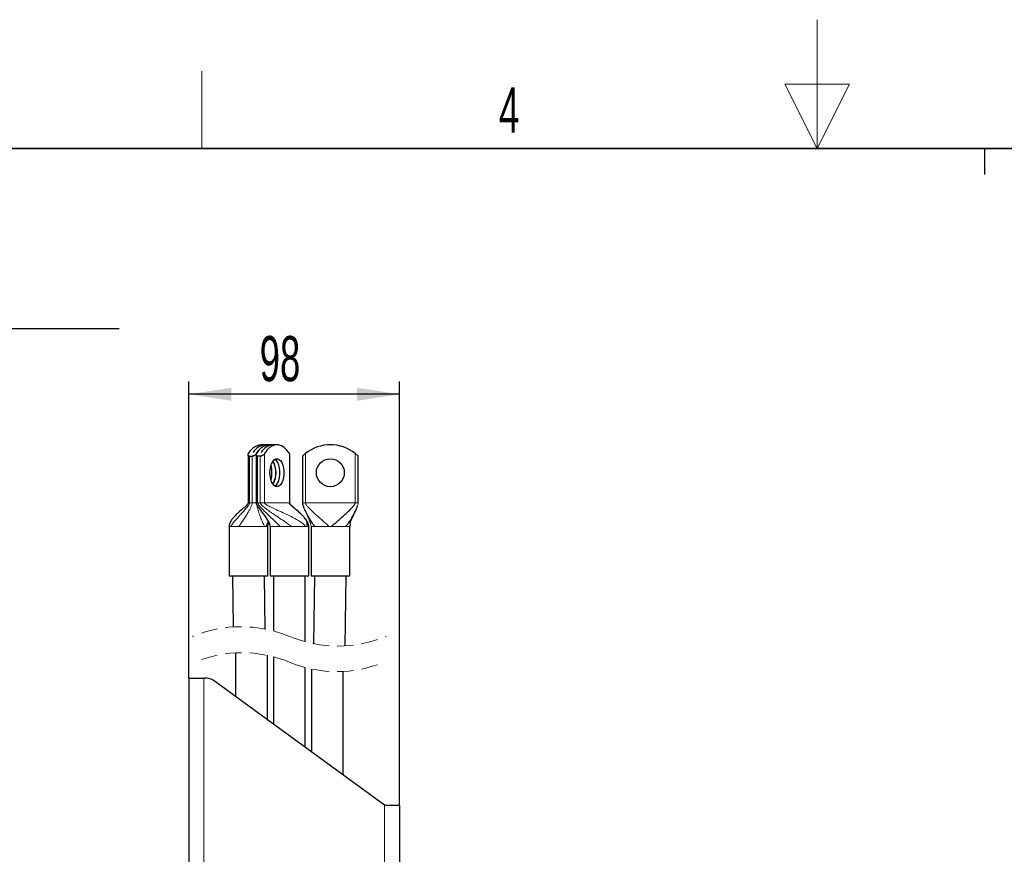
# Model space of a CAD drawing. Header units: millimetres. Extents: x 5 to 418, y 2 to 292.
# Tile 17 of 31: x 155 to 232, y 228 to 292. Entities that reach past the tile are written whole.
import ezdxf

# ---------------------------------------------------------------- set-up
doc = ezdxf.new("R2010")
doc.units = ezdxf.units.MM
doc.linetypes.add('HIDDEN', pattern=[1.905, 1.27, -0.635])
doc.layers.add('SLD-0', color=7, linetype='Continuous')
doc.styles.add('SLDTEXTSTYLE0', font='TXT', dxfattribs={"width": 0.605})
doc.dimstyles.new('SLDDIMSTYLE0', dxfattribs={"dimtxt": 3.5, "dimasz": 3.302, "dimexe": 0, "dimexo": 0.0625, "dimgap": 0.875, "dimtad": 1, "dimlfac": 6, "dimrnd": 1e-09, "dimzin": 12, "dimdsep": 46, "dimtxsty": 'SLDTEXTSTYLE0', "dimsah": 1, "dimcen": 0.09, "dimadec": 0, "dimazin": 3, "dimtfac": 1, "dimtofl": 0, "dimtmove": 0, "dimatfit": 3, "dimfxl": 1, "dimfrac": 2, "dimtolj": 1, "dimtzin": 12, "dimarcsym": 0})

# ---------------------------------------------------------------- blocks, each defined once
blk = doc.blocks.new('SW_NOTE_0_2')
at = {"layer": 'SLD-0', "color": 0}
blk.add_line((30.219, 0), (0, 0), dxfattribs=at)
at = {"layer": 'SLD-0', "color": 0, "attachment_point": 1, "style": 'SLDTEXTSTYLE0'}
for s, insert, char_height in [('M12 Erdung', (0.413, 9.862), 3.5), ('protective earth', (1.603, 4.197), 3.175)]:
    blk.add_mtext(s, dxfattribs=dict(at, insert=insert, char_height=char_height))
blk = doc.blocks.new('_D_8')
at = {"layer": 'SLD-0', "color": 7}
for p, q in [((168.256, 241.429), (168.256, 264.453)), ((184.59, 231.596), (184.59, 264.453)), ((184.59, 263.453), (168.256, 263.453))]:
    blk.add_line(p, q, dxfattribs=at)
for points in [[(168.256, 263.453), (171.558, 262.945), (171.558, 263.961)], [(184.59, 263.453), (181.288, 263.961), (181.288, 262.945)]]:
    blk.add_solid(points, dxfattribs=at)
at = {"layer": 'SLD-0', "color": 7, "insert": (173.749, 267.964), "char_height": 3.5, "attachment_point": 1, "style": 'SLDTEXTSTYLE0'}
blk.add_mtext('98', dxfattribs=at)

msp = doc.modelspace()

# ---------------------------------------------------------------- linework, layer by layer
at = {"color": 7, "linetype": 'Continuous', "lineweight": 25}
for p, q in [((173.2547, 258.9479), (173.2533, 258.9479)), ((174.1574, 259.5339), (173.8478, 259.5339)), ((173.8754, 258.9479), (173.8739, 258.9479)), ((174.4685, 259.5339), (174.1589, 259.5339)), ((174.7781, 259.5339), (174.4685, 259.5339)), ((175.0891, 259.5339), (174.7795, 259.5339)), ((172.8519, 258.7576), (172.8519, 255.0339)), ((172.9714, 258.6443), (173.1783, 258.6443)), ((173.4726, 258.7576), (173.4726, 255.0339)), ((173.7989, 258.6443), (173.592, 258.6443)), ((176.085, 258.7576), (176.085, 258.7581)), ((176.085, 255.0339), (176.085, 258.7576)), ((177.0649, 258.6443), (177.0649, 255.0339)), ((181.3983, 255.0339), (181.3983, 258.6443)), ((171.3808, 253.2006), (171.3808, 249.3672)), ((174.3808, 249.3672), (174.3808, 253.2006)), ((174.5562, 253.2006), (174.5562, 249.3672)), ((177.5562, 249.3672), (177.5562, 253.2006)), ((177.7316, 253.2006), (177.7316, 249.3672)), ((180.7643, 253.4141), (180.7316, 253.2006)), ((180.7316, 249.3672), (180.7316, 253.2006)), ((171.3808, 249.3672), (174.3808, 249.3672)), ((171.6474, 249.3672), (171.6477, 249.3484)), ((171.6474, 249.3672), (171.7031, 245.4095)), ((174.1705, 245.2464), (174.1141, 249.3672)), ((174.5562, 249.3672), (175.3062, 249.3672)), ((175.3062, 249.3672), (177.5562, 249.3672)), ((177.7316, 249.3672), (180.7316, 249.3672)), ((177.9983, 249.3672), (177.9262, 244.1083)), ((180.3889, 243.9408), (180.465, 249.3672)), ((180.4628, 249.2115), (180.4649, 249.3672)), ((171.8784, 243.3979), (171.8784, 240.0048)), ((174.345, 238.208), (174.345, 243.2068)), ((174.8229, 243.0935), (174.8229, 237.86)), ((177.2895, 236.0633), (177.2895, 242.2579)), ((177.7673, 242.1447), (177.7673, 235.7153)), ((168.2562, 241.4291), (168.2562, 77.4291)), ((168.2562, 241.4291), (169.4229, 241.4291)), ((169.6515, 241.4291), (169.4229, 241.4291)), ((180.234, 233.9185), (180.234, 241.9536)), ((183.4229, 231.5958), (170.1422, 241.2694)), ((183.4229, 231.5958), (184.5895, 231.5958)), ((184.5895, 231.5958), (184.5895, 84.9291))]:
    msp.add_line(p, q, dxfattribs=at)
at = {"color": 7, "linetype": 'Continuous', "lineweight": 18}
for p, q in [((172.9714, 255.0339), (172.9714, 258.6443)), ((173.1783, 258.6443), (173.1783, 255.0339)), ((173.592, 255.0339), (173.592, 258.6443)), ((173.7989, 258.6443), (173.7989, 255.0339)), ((174.1252, 255.0339), (174.1252, 258.8569)), ((176.053, 258.8569), (176.053, 255.0339)), ((177.3038, 255.0339), (177.3038, 258.8569)), ((181.1594, 258.8569), (181.1594, 255.0339)), ((172.9106, 255.0339), (172.9714, 255.0339)), ((172.9714, 255.0339), (173.1783, 255.0339)), ((173.1783, 255.0339), (173.4726, 255.0339)), ((173.4763, 255.0339), (173.592, 255.0339)), ((173.592, 255.0339), (173.7989, 255.0339)), ((173.7989, 255.0339), (173.8727, 255.0339)), ((173.8727, 255.0339), (174.1252, 255.0339)), ((174.1252, 255.0339), (176.053, 255.0339)), ((176.053, 255.0339), (176.0822, 255.0339)), ((177.0649, 255.0339), (177.0779, 255.0339)), ((177.0779, 255.0339), (177.3038, 255.0339)), ((177.3038, 255.0339), (181.1594, 255.0339)), ((181.1594, 255.0339), (181.3853, 255.0339)), ((181.3853, 255.0339), (181.3983, 255.0339)), ((171.5104, 253.2006), (171.3835, 253.2006)), ((171.5541, 253.2006), (171.5104, 253.2006)), ((172.1308, 253.2006), (171.5541, 253.2006)), ((174.1301, 253.2006), (172.1308, 253.2006)), ((174.2243, 253.2006), (174.1301, 253.2006)), ((175.3062, 253.2006), (174.5614, 253.2006)), ((176.1132, 253.2006), (175.3062, 253.2006)), ((176.213, 253.2006), (176.1132, 253.2006)), ((177.3056, 253.2006), (176.213, 253.2006)), ((177.3998, 253.2006), (177.3056, 253.2006)), ((177.7316, 253.2006), (177.7002, 253.4139)), ((177.962, 253.2006), (177.7316, 253.2006)), ((178.0181, 253.2006), (177.962, 253.2006)), ((179.1374, 253.2006), (178.0181, 253.2006)), ((179.3258, 253.2006), (179.1374, 253.2006)), ((180.4451, 253.2006), (179.3258, 253.2006)), ((180.5012, 253.2006), (180.4451, 253.2006)), ((180.7316, 253.2006), (180.5012, 253.2006)), ((169.4229, 241.4291), (169.4229, 77.4291)), ((183.4229, 84.9291), (183.4229, 231.5958))]:
    msp.add_line(p, q, dxfattribs=at)
at = {"color": 7, "linetype": 'Continuous', "lineweight": 25, "flags": 128}
for points in [[(172.8839, 258.8569), (173.0747, 259.1181), (173.2828, 259.3194), (173.5037, 259.4561), (173.7322, 259.5252), (173.8478, 259.5339)], [(173.5046, 258.8569), (173.6953, 259.1181), (173.9035, 259.3194), (174.1243, 259.4561), (174.3529, 259.5252), (174.4685, 259.5339)], [(176.053, 258.8569), (175.8623, 259.1181), (175.6541, 259.3194), (175.4333, 259.4561), (175.2047, 259.5252), (174.9735, 259.5252), (174.745, 259.4561), (174.5241, 259.3194), (174.316, 259.1181), (174.1252, 258.8569)], [(174.5621, 257.1174), (174.5475, 257.3672), (174.5621, 257.6171), (174.6051, 257.8534), (174.6742, 258.0636), (174.7657, 258.2362), (174.8746, 258.362), (174.9951, 258.4341), (175.1206, 258.4487), (175.2445, 258.4051), (175.36, 258.3054), (175.4608, 258.1552), (175.5417, 257.9625), (175.5981, 257.7378), (175.6271, 257.493), (175.6271, 257.2415), (175.5981, 256.9967), (175.5417, 256.7719), (175.4608, 256.5792), (175.36, 256.429), (175.2445, 256.3294), (175.1206, 256.2857), (174.9951, 256.3004), (174.8746, 256.3725), (174.7657, 256.4983), (174.6742, 256.6709), (174.6051, 256.881), (174.5621, 257.1174)], [(174.9336, 256.3295), (175.0489, 256.429), (175.1498, 256.5792), (175.2306, 256.7719), (175.2871, 256.9967), (175.3161, 257.2415), (175.3161, 257.493), (175.2871, 257.7378), (175.2306, 257.9625), (175.1498, 258.1552), (175.0489, 258.3054), (174.9336, 258.405)], [(174.9343, 256.3291), (174.9349, 256.3294), (175.0504, 256.429), (175.1512, 256.5792), (175.2321, 256.7719), (175.2885, 256.9967), (175.3175, 257.2415), (175.3175, 257.493), (175.2885, 257.7378), (175.2321, 257.9625), (175.1512, 258.1552), (175.0504, 258.3054), (174.9349, 258.4051), (174.9343, 258.4054)]]:
    msp.add_lwpolyline(points, dxfattribs=at)
at = {"color": 7, "linetype": 'Continuous', "lineweight": 25}
msp.add_circle((179.2316, 257.3672), 1.0833, dxfattribs=at)
for centre, radius, start, end in [((174.2438, 258.4101), 1.1271, 94.394322, 151.496913), ((174.2637, 258.3816), 1.157, 95.196902, 150.694342), ((174.5982, 258.3245), 1.2163, 96.121368, 154.041014), ((174.8644, 258.4101), 1.1271, 94.394303, 151.496941), ((174.8843, 258.3816), 1.157, 95.196896, 150.694348), ((179.2316, 256.4506), 3.0833, 51.301136, 128.698864), ((173.2814, 257.3672), 1.7408, 329.332683, 30.667317), ((173.4691, 257.4398), 1.5428, 357.303145, 31.903487), ((172.7668, 257.3838), 1.9323, 359.509153, 16.110773), ((172.7697, 257.3839), 1.9309, 359.504954, 16.193834), ((172.7671, 257.3506), 1.9321, 343.888133, 0.491942), ((172.7696, 257.3506), 1.931, 343.806432, 0.495057), ((173.5178, 257.2819), 1.4947, 327.522317, 3.27105), ((169.6515, 240.5958), 0.8333, 53.929811, 89.999898)]:
    msp.add_arc(centre, radius, start, end, dxfattribs=at)
at = {"color": 7, "linetype": 'HIDDEN', "lineweight": 18}
for centre, radius, start, end in [((172.2974, 235.6542), 9.7733, 67.380135, 112.619865), ((179.8153, 253.6972), 9.7733, 247.380135, 292.619865), ((172.3798, 233.8524), 9.5587, 67.380135, 112.619865), ((179.7326, 251.4991), 9.5587, 247.380135, 292.619865)]:
    msp.add_arc(centre, radius, start, end, dxfattribs=at)
at = {"color": 7, "linetype": 'Continuous', "lineweight": 25}
for points, knots in [([(172.9714, 258.6443), (172.9542, 258.6457), (172.9225, 258.6482), (172.8787, 258.6748), (172.8488, 258.7264), (172.8514, 258.7953), (172.8734, 258.837), (172.8839, 258.8569)], [0, 0, 0, 0, 0.1771539, 0.3251603, 0.5129972, 0.7676229, 1, 1, 1, 1]), ([(173.5046, 258.8569), (173.485, 258.8306), (173.4403, 258.7706), (173.3597, 258.7076), (173.2812, 258.6658), (173.2239, 258.6471), (173.1906, 258.6451), (173.1783, 258.6443)], [0, 0, 0, 0, 0.2444308, 0.5564081, 0.751718, 0.9076082, 1, 1, 1, 1]), ([(173.592, 258.6443), (173.5748, 258.6457), (173.5432, 258.6482), (173.4993, 258.6748), (173.4695, 258.7264), (173.4721, 258.7953), (173.4941, 258.837), (173.5046, 258.8569)], [0, 0, 0, 0, 0.1771548, 0.3251612, 0.5129975, 0.767623, 1, 1, 1, 1]), ([(174.1252, 258.8569), (174.1056, 258.8306), (174.0609, 258.7706), (173.9804, 258.7076), (173.9018, 258.6658), (173.8446, 258.6471), (173.8113, 258.6451), (173.7989, 258.6443)], [0, 0, 0, 0, 0.2444303, 0.5564078, 0.751718, 0.9076078, 1, 1, 1, 1]), ([(176.0802, 258.7576), (176.081, 258.7704), (176.0832, 258.8059), (176.0648, 258.837), (176.053, 258.8569)], [0, 0, 0, 0, 0.3595787, 1, 1, 1, 1]), ([(177.3038, 258.8569), (177.273, 258.8317), (177.2119, 258.7816), (177.1403, 258.7168), (177.0931, 258.6719), (177.0733, 258.6526), (177.0661, 258.6455), (177.0649, 258.6443)], [0, 0, 0, 0, 0.37339776, 0.74073121, 0.90493134, 0.98465997, 1, 1, 1, 1]), ([(181.3983, 258.6443), (181.3954, 258.6471), (181.385, 258.6574), (181.3581, 258.6835), (181.3067, 258.7317), (181.238, 258.7928), (181.1843, 258.8366), (181.1594, 258.8569)], [0, 0, 0, 0, 0.0374153, 0.1378348, 0.3509311, 0.6980518, 1, 1, 1, 1]), ([(172.852, 255.0339), (172.8516, 255.0284), (172.8509, 255.0168), (172.8434, 254.992), (172.8152, 254.9371), (172.7451, 254.8543), (172.61, 254.722), (172.3614, 254.5064), (172.0704, 254.2574), (171.8012, 253.9914), (171.6099, 253.7652), (171.4769, 253.5576), (171.4099, 253.3883), (171.3853, 253.2813), (171.3827, 253.2272), (171.3814, 253.2006)], [0, 0, 0, 0, 0.0068516, 0.0144379, 0.0322079, 0.0834773, 0.1487474, 0.2685369, 0.4939444, 0.6268416, 0.7404796, 0.8634932, 0.9324991, 0.9667479, 1, 1, 1, 1]), ([(173.4727, 255.0339), (173.4753, 255.0159), (173.4853, 254.9461), (173.5587, 254.821), (173.7015, 254.6013), (173.9678, 254.2498), (174.2597, 253.866), (174.4606, 253.5296), (174.5418, 253.3373), (174.5518, 253.2439), (174.5565, 253.2006)], [0, 0, 0, 0, 0.0253157, 0.0979683, 0.1975328, 0.3932187, 0.7115197, 0.8697035, 0.9394278, 1, 1, 1, 1]), ([(177.3998, 253.2006), (177.4197, 253.264), (177.4606, 253.3937), (177.3997, 253.6048), (177.2741, 253.8189), (177.0834, 254.0409), (176.8386, 254.2742), (176.5742, 254.499), (176.3269, 254.7052), (176.1563, 254.8593), (176.0779, 254.9587), (176.0595, 255.0001), (176.0541, 255.0173), (176.0534, 255.0286), (176.053, 255.0339)], [0, 0, 0, 0, 0.0818443, 0.1672341, 0.2644196, 0.3937131, 0.532381, 0.6889151, 0.8290026, 0.936548, 0.9775341, 0.9858748, 0.9933141, 1, 1, 1, 1]), ([(177.5556, 253.2006), (177.5543, 253.2272), (177.5516, 253.2813), (177.527, 253.3883), (177.4601, 253.5576), (177.3271, 253.7652), (177.1358, 253.9914), (176.912, 254.2125), (176.6574, 254.4374), (176.4043, 254.6537), (176.2166, 254.8238), (176.1198, 254.9408), (176.0936, 254.992), (176.0861, 255.0168), (176.0853, 255.0284), (176.085, 255.0339)], [0, 0, 0, 0, 0.0332527, 0.0675021, 0.1365094, 0.2595253, 0.3731654, 0.5060651, 0.65179, 0.7972189, 0.9217029, 0.9677915, 0.9855618, 0.9931482, 1, 1, 1, 1]), ([(177.0649, 255.0339), (177.0656, 255.022), (177.0673, 254.9883), (177.0799, 254.9301), (177.1151, 254.8057), (177.1868, 254.62), (177.2914, 254.3786), (177.4014, 254.1387), (177.5034, 253.9167), (177.589, 253.7217), (177.6556, 253.5578), (177.6885, 253.4577), (177.703, 253.4135)], [0, 0, 0, 0, 0.0204999, 0.0578311, 0.101979, 0.2427212, 0.3991977, 0.5541353, 0.6961973, 0.8190031, 0.920132, 1, 1, 1, 1]), ([(179.3258, 253.2006), (179.396, 253.2645), (179.54, 253.3957), (179.7624, 253.5925), (180.0038, 253.805), (180.2556, 254.0277), (180.5167, 254.2638), (180.758, 254.4919), (180.9608, 254.7028), (181.0898, 254.8616), (181.143, 254.9602), (181.1551, 255.0003), (181.1587, 255.0175), (181.1592, 255.0286), (181.1594, 255.0339)], [0, 0, 0, 0, 0.1090403, 0.2237958, 0.3411327, 0.4784574, 0.6098664, 0.745562, 0.8597679, 0.9457895, 0.9799343, 0.9872321, 0.9938991, 1, 1, 1, 1]), ([(180.7603, 253.4135), (180.7747, 253.4577), (180.8182, 253.5903), (180.9202, 253.8292), (181.0833, 254.1879), (181.2423, 254.5224), (181.3261, 254.7577), (181.3491, 254.8223)], [0, 0, 0, 0, 0.0912403, 0.2739661, 0.5095271, 0.8653734, 1, 1, 1, 1]), ([(174.3805, 253.2006), (174.3822, 253.2268), (174.3889, 253.3291), (174.4362, 253.4216), (174.4714, 253.4905)], [0, 0, 0, 0, 0.2558724, 1, 1, 1, 1]), ([(174.3805, 253.2006), (174.3822, 253.2267), (174.389, 253.329), (174.4363, 253.4215), (174.4716, 253.4903)], [0, 0, 0, 0, 0.2560153, 1, 1, 1, 1]), ([(174.8228, 249.3672), (174.8248, 248.1443), (174.8272, 246.72), (174.8278, 245.2956), (174.8279, 245.0942)], [0, 0, 0, 0, 0.8586093, 1, 1, 1, 1]), ([(177.2836, 244.2575), (177.2837, 244.312), (177.2839, 244.7507), (177.2853, 246.4539), (177.2877, 248.1026), (177.2895, 249.3672)], [0, 0, 0, 0, 0.0320088, 0.2575282, 1, 1, 1, 1])]:
    msp.add_open_spline(points, degree=3, knots=knots, dxfattribs=at)
at = {"color": 7, "linetype": 'Continuous', "lineweight": 18}
for points, knots in [([(172.9714, 255.0339), (172.9705, 255.0239), (172.9685, 255.0018), (172.9562, 254.9672), (172.9273, 254.905), (172.8406, 254.7719), (172.679, 254.575), (172.4571, 254.3269), (172.202, 254.0518), (171.9377, 253.7603), (171.6893, 253.4795), (171.5649, 253.2855), (171.5104, 253.2006)], [0, 0, 0, 0, 0.012745, 0.0281382, 0.0463503, 0.1002028, 0.2293971, 0.3704593, 0.5239797, 0.7069422, 0.8717668, 1, 1, 1, 1]), ([(173.1783, 255.0339), (173.1771, 255.0184), (173.1745, 254.9834), (173.1555, 254.9126), (173.106, 254.7765), (173.0101, 254.5787), (172.8735, 254.3294), (172.7081, 254.052), (172.5204, 253.7574), (172.3251, 253.4661), (172.1924, 253.2848), (172.1308, 253.2006)], [0, 0, 0, 0, 0.0219655, 0.0494138, 0.1030989, 0.2265595, 0.3592715, 0.5046721, 0.6826837, 0.8525554, 1, 1, 1, 1]), ([(172.8544, 255.0339), (172.8539, 255.0339), (172.8469, 255.0339), (172.8894, 255.0339), (172.902, 255.0339), (172.9106, 255.0339)], [0, 0, 0, 0, 0.02277987, 0.33387985, 1, 1, 1, 1]), ([(173.5202, 254.9002), (173.525, 254.8743), (173.5446, 254.7675), (173.5958, 254.5788), (173.6717, 254.3274), (173.7663, 254.0488), (173.8774, 253.7537), (173.9972, 253.4627), (174.088, 253.2836), (174.1301, 253.2006)], [0, 0, 0, 0, 0.0436664, 0.1798919, 0.323487, 0.4788894, 0.6673402, 0.8458193, 1, 1, 1, 1]), ([(175.3062, 253.2006), (175.2374, 253.2821), (175.0823, 253.4658), (174.8026, 253.7348), (174.4918, 254.0286), (174.1914, 254.3101), (173.9332, 254.563), (173.7447, 254.7654), (173.6388, 254.9062), (173.5977, 254.99), (173.5938, 255.0205), (173.592, 255.0339)], [0, 0, 0, 0, 0.12671498, 0.28571115, 0.46076695, 0.6352365, 0.77505397, 0.89040986, 0.96360703, 0.98406483, 1, 1, 1, 1]), ([(173.7989, 255.0339), (173.8003, 255.0238), (173.8033, 255.001), (173.8219, 254.9665), (173.8661, 254.9029), (173.9994, 254.7674), (174.2437, 254.5712), (174.5842, 254.3241), (174.9855, 254.0485), (175.419, 253.7566), (175.842, 253.4737), (176.0985, 253.2849), (176.213, 253.2006)], [0, 0, 0, 0, 0.009938, 0.0224789, 0.0379658, 0.086153, 0.2081932, 0.3461549, 0.4997265, 0.6868753, 0.8601519, 1, 1, 1, 1]), ([(174.1252, 255.0339), (174.1263, 255.0269), (174.1287, 255.0113), (174.1437, 254.9888), (174.1798, 254.9489), (174.3166, 254.8495), (174.607, 254.7002), (175.051, 254.4943), (175.5954, 254.25), (176.1771, 253.9804), (176.6879, 253.7055), (177.08, 253.4645), (177.2381, 253.2795), (177.3056, 253.2006)], [0, 0, 0, 0, 0.0056449, 0.0126518, 0.02139, 0.0493144, 0.1483488, 0.2856006, 0.4454262, 0.6315648, 0.803995, 0.9163931, 1, 1, 1, 1]), ([(177.0649, 255.0339), (177.0654, 255.024), (177.0663, 255.0024), (177.0721, 254.9678), (177.086, 254.9068), (177.1278, 254.7761), (177.2112, 254.5772), (177.3322, 254.3264), (177.4796, 254.0478), (177.6498, 253.7528), (177.83, 253.4616), (177.9583, 253.2835), (178.0181, 253.2006)], [0, 0, 0, 0, 0.0143538, 0.0311642, 0.0503869, 0.1047045, 0.2287206, 0.3613346, 0.5062331, 0.683414, 0.8525878, 1, 1, 1, 1]), ([(177.3038, 255.0339), (177.3042, 255.0271), (177.3051, 255.0125), (177.3109, 254.9901), (177.3247, 254.9521), (177.3767, 254.8573), (177.5026, 254.7027), (177.7052, 254.492), (177.97, 254.2416), (178.2808, 253.9623), (178.5948, 253.6858), (178.8832, 253.4318), (179.0542, 253.2762), (179.1374, 253.2006)], [0, 0, 0, 0, 0.0078543, 0.0166624, 0.0265292, 0.0542372, 0.1402565, 0.2544594, 0.3901513, 0.5586361, 0.7344397, 0.8707993, 1, 1, 1, 1]), ([(181.3983, 255.0339), (181.3979, 255.024), (181.397, 255.0024), (181.3911, 254.9678), (181.3772, 254.9068), (181.3354, 254.7761), (181.252, 254.5772), (181.1311, 254.3264), (180.9836, 254.0478), (180.8135, 253.7528), (180.6332, 253.4616), (180.5049, 253.2835), (180.4451, 253.2006)], [0, 0, 0, 0, 0.0143538, 0.0311642, 0.0503869, 0.1047045, 0.2287206, 0.3613346, 0.5062332, 0.683414, 0.8525878, 1, 1, 1, 1]), ([(174.2243, 253.2006), (174.2833, 253.313), (174.3473, 253.4351), (174.4282, 253.5462), (174.4346, 253.555)], [0, 0, 0, 0, 0.92097146, 1, 1, 1, 1]), ([(174.3625, 253.2006), (174.3672, 253.2006), (174.4262, 253.2006), (174.3211, 253.2006), (174.2243, 253.2006)], [0, 0, 0, 0, 0.0791333, 1, 1, 1, 1]), ([(177.5531, 253.2006), (177.5541, 253.2006), (177.5703, 253.2006), (177.4568, 253.2006), (177.4237, 253.2006), (177.3998, 253.2006)], [0, 0, 0, 0, 0.0174899, 0.2879392, 1, 1, 1, 1])]:
    msp.add_open_spline(points, degree=3, knots=knots, dxfattribs=at)
at = {"layer": 'SLD-0', "lineweight": 18}
for p, q in [((217, 292.5), (217, 282.5)), ((169.25, 282.5), (169.25, 288.5)), ((219.5, 287.5), (214.5, 287.5)), ((214.5, 287.5), (217, 282.5)), ((217, 282.5), (219.5, 287.5))]:
    msp.add_line(p, q, dxfattribs=at)
at = {"layer": 'SLD-0', "lineweight": 35}
msp.add_line((408, 282.5), (26, 282.5), dxfattribs=at)
at = {"layer": 'SLD-0'}
msp.add_line((230, 280.5), (230, 282.5), dxfattribs=at)
msp.add_line((230, 280.5), (230, 282.5), dxfattribs=at)

# ---------------------------------------------------------------- block references
at = {"layer": 'SLD-0', "color": 7}
msp.add_blockref('SW_NOTE_0_2', (132.6333, 268.5171), dxfattribs=at)

# ---------------------------------------------------------------- texts
at = {"layer": 'SLD-0', "insert": (193.1027, 287.243), "char_height": 3.5, "attachment_point": 2, "style": 'SLDTEXTSTYLE0'}
msp.add_mtext('4', dxfattribs=at)

# ---------------------------------------------------------------- dimensions: what is measured, and where the dimension line sits
at = {"layer": 'SLD-0', "color": 7}
dim = msp.add_linear_dim(base=(168.2562, 263.4527), p1=(184.5895, 231.5958), p2=(168.2562, 241.4291), dimstyle='SLDDIMSTYLE0', dxfattribs=at)
dim.commit()
dim.dimension.update_dxf_attribs({"geometry": '_D_8', "text_midpoint": (176.4229, 263.4527), "dimtype": 160})

doc.saveas('drawing.dxf')
